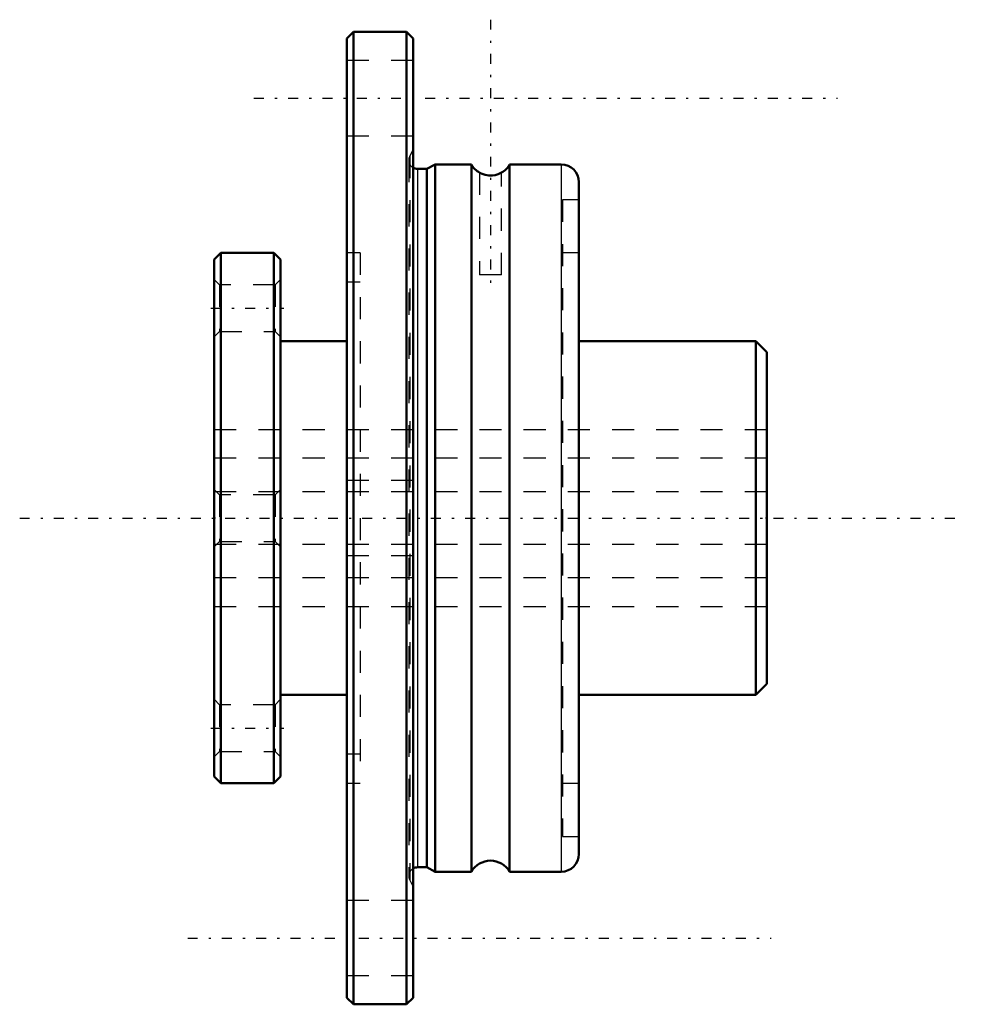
# Model space of a CAD drawing. Header units: millimetres. Extents: x -8.8 to 33.8, y -22 to 22.6.
import ezdxf

# ---------------------------------------------------------------- set-up
doc = ezdxf.new("R2010")
doc.units = ezdxf.units.MM
doc.linetypes.add('Center', pattern=[1.5, 0.45, -0.5, 0.05, -0.5])
doc.linetypes.add('Dashed', pattern=[2, 1, -1])
for name, color, linetype, lineweight in [('2d ConnectionPoints', 7, 'Continuous', 50), ('AM_0', 7, 'Continuous', 50), ('AM_4', 3, 'Continuous', 25), ('AM_7', 7, 'Center', 25), ('AM_9', 6, 'Dashed', 25)]:
    doc.layers.add(name, color=color, linetype=linetype, lineweight=lineweight)

# ---------------------------------------------------------------- blocks, each defined once
blk = doc.blocks.new('1_LTR_8A_LTRA_ACyl_1_0_in_LTR8A_25L_0_0__0')
at = {"layer": 'AM_0'}
for p, q in [((6.3, 22), (6, 21.7)), ((8.7, 22), (6.3, 22)), ((6.3, 22), (6.3, -22)), ((9, 21.7), (8.7, 22)), ((8.7, 22), (8.7, -22)), ((6, 21.7), (6, -21.7)), ((9, 21.7), (9, -21.7)), ((9.624, 15.8), (9.2, 15.8)), ((10, 16), (9.624, 15.8)), ((9.624, 15.8), (9.624, -15.8)), ((11.634, 16), (10, 16)), ((10, 16), (10, -16)), ((11.634, -16), (11.634, 16)), ((15.7, 16), (13.366, 16)), ((13.366, 16), (13.366, -16)), ((16.5, 15.2), (16.5, -15.2)), ((0.3, 12), (0, 11.7)), ((0, 11.7), (0, -11.7)), ((2.7, 12), (0.3, 12)), ((0.3, 12), (0.3, -12)), ((3, 11.7), (2.7, 12)), ((2.7, 12), (2.7, -12)), ((3, 11.7), (3, -11.7)), ((6, 8), (3, 8)), ((24.5, 8), (16.5, 8)), ((25, 7.5), (24.5, 8)), ((24.5, 8), (24.5, -8)), ((25, 7.5), (25, -7.5)), ((24.5, -8), (25, -7.5)), ((3, -8), (6, -8)), ((16.5, -8), (24.5, -8)), ((0, -11.7), (0.3, -12)), ((0.3, -12), (2.7, -12)), ((2.7, -12), (3, -11.7)), ((9.2, -15.8), (9.624, -15.8)), ((9.624, -15.8), (10, -16)), ((10, -16), (11.634, -16)), ((13.366, -16), (15.7, -16)), ((6, -21.7), (6.3, -22)), ((8.7, -22), (9, -21.7)), ((6.3, -22), (8.7, -22))]:
    blk.add_line(p, q, dxfattribs=at)
blk.add_lwpolyline([(12, 15.634), (12.004, 15.632), (12.042, 15.61), (12.122, 15.571), (12.252, 15.525), (12.418, 15.496), (12.578, 15.495), (12.718, 15.518), (12.843, 15.556), (12.944, 15.602), (12.996, 15.632), (13, 15.634)], dxfattribs=at)
for centre, radius, start, end in [((9.2, 16.2), 0.4, 240, 270), ((12.5, 16.5), 1, 210, 240.4297), ((12.5, 16.5), 1, 299.5967, 330), ((15.7, 15.2), 0.8, 0, 90), ((12.5, -16.5), 1, 30, 150), ((15.7, -15.2), 0.8, 270, 360), ((9.2, -16.2), 0.4, 90, 120)]:
    blk.add_arc(centre, radius, start, end, dxfattribs=at)
at = {"layer": 'AM_4'}
for p, q in [((9.2, 15.8), (9.2, -15.8)), ((15.7, 16), (15.7, -16))]:
    blk.add_line(p, q, dxfattribs=at)
at = {"layer": 'AM_7'}
for p, q in [((12.5, 22.55), (12.5, 10.45)), ((1.8, 19), (28.2, 19)), ((-0.15, 9.5), (3.15, 9.5)), ((-8.8, 0), (33.8, 0)), ((-0.15, -9.5), (3.15, -9.5)), ((-1.2, -19), (25.2, -19))]:
    blk.add_line(p, q, dxfattribs=at)
at = {"layer": 'AM_9'}
for p, q in [((9, 20.7), (6, 20.7)), ((6, 17.3), (9, 17.3)), ((9, 16.682), (8.845, 16.385)), ((8.8, 16.2), (8.8, -16.2)), ((8.845, 16.385), (8.845, -16.385)), ((12, 15.63), (12, 11)), ((13, 11), (13, 15.63)), ((16.5, 14.4), (15.75, 14.4)), ((15.75, 14.4), (15.75, -14.4)), ((6.6, 12), (6, 12)), ((6.6, 12), (6.6, -12)), ((16.5, 12), (15.75, 12)), ((0.244, 10.556), (0, 10.8)), ((3, 10.8), (2.756, 10.556)), ((13, 11), (12, 11)), ((2.756, 10.556), (0.244, 10.556)), ((0.244, 10.556), (0.244, 8.444)), ((2.756, 10.556), (2.756, 8.444)), ((6.6, 10.667), (6, 10.667)), ((0, 8.2), (0.244, 8.444)), ((0.244, 8.444), (2.756, 8.444)), ((2.756, 8.444), (3, 8.2)), ((25, 4), (0, 4)), ((9, 1.7), (6, 1.7)), ((0.244, 1.056), (0, 1.3)), ((2.756, 1.056), (0.244, 1.056)), ((0.244, 1.056), (0.244, -1.056)), ((3, 1.3), (2.756, 1.056)), ((2.756, 1.056), (2.756, -1.056)), ((0, -1.3), (0.244, -1.056)), ((0.244, -1.056), (2.756, -1.056)), ((2.756, -1.056), (3, -1.3)), ((6, -1.7), (9, -1.7)), ((0, -4), (25, -4)), ((0.244, -8.444), (0, -8.2)), ((2.756, -8.444), (0.244, -8.444)), ((0.244, -8.444), (0.244, -10.556)), ((3, -8.2), (2.756, -8.444)), ((2.756, -8.444), (2.756, -10.556)), ((0, -10.8), (0.244, -10.556)), ((0.244, -10.556), (2.756, -10.556)), ((2.756, -10.556), (3, -10.8)), ((6, -10.667), (6.6, -10.667)), ((6, -12), (6.6, -12)), ((15.75, -12), (16.5, -12)), ((15.75, -14.4), (16.5, -14.4)), ((8.845, -16.385), (9, -16.682)), ((9, -17.3), (6, -17.3)), ((6, -20.7), (9, -20.7))]:
    blk.add_line(p, q, dxfattribs=at)
for centre, start, end in [((9.2, 16.2), 152.5, 240), ((9.2, -16.2), 120, 207.5)]:
    blk.add_arc(centre, 0.4, start, end, dxfattribs=at)
blk = doc.blocks.new('2_LTR_8A_LTRA_ACyl_2_0_in_LTR8A_25L_0_0__0')
at = {"layer": 'AM_0'}
for p, q in [((6.3, 22), (6, 21.7)), ((8.7, 22), (6.3, 22)), ((6.3, 22), (6.3, -22)), ((9, 21.7), (8.7, 22)), ((8.7, 22), (8.7, -22)), ((6, 21.7), (6, -21.7)), ((9, 21.7), (9, -21.7)), ((9.624, 15.8), (9.2, 15.8)), ((10, 16), (9.624, 15.8)), ((9.624, 15.8), (9.624, -15.8)), ((11.634, 16), (10, 16)), ((10, 16), (10, -16)), ((11.634, -16), (11.634, 16)), ((15.7, 16), (13.366, 16)), ((13.366, 16), (13.366, -16)), ((16.5, 15.2), (16.5, -15.2)), ((0.3, 12), (0, 11.7)), ((0, 11.7), (0, -11.7)), ((2.7, 12), (0.3, 12)), ((0.3, 12), (0.3, -12)), ((3, 11.7), (2.7, 12)), ((2.7, 12), (2.7, -12)), ((3, 11.7), (3, -11.7)), ((6, 8), (3, 8)), ((24.5, 8), (16.5, 8)), ((25, 7.5), (24.5, 8)), ((24.5, 8), (24.5, -8)), ((25, 7.5), (25, -7.5)), ((24.5, -8), (25, -7.5)), ((3, -8), (6, -8)), ((16.5, -8), (24.5, -8)), ((0, -11.7), (0.3, -12)), ((0.3, -12), (2.7, -12)), ((2.7, -12), (3, -11.7)), ((9.2, -15.8), (9.624, -15.8)), ((9.624, -15.8), (10, -16)), ((10, -16), (11.634, -16)), ((13.366, -16), (15.7, -16)), ((6, -21.7), (6.3, -22)), ((8.7, -22), (9, -21.7)), ((6.3, -22), (8.7, -22))]:
    blk.add_line(p, q, dxfattribs=at)
for points in [[(12, 15.634), (12.004, 15.632), (12.042, 15.61), (12.122, 15.571), (12.252, 15.525)], [(12.252, 15.525), (12.252, 15.525), (12.418, 15.496), (12.578, 15.495), (12.718, 15.518), (12.843, 15.556), (12.944, 15.602), (12.996, 15.632), (13, 15.634)]]:
    blk.add_lwpolyline(points, dxfattribs=at)
for centre, radius, start, end in [((9.2, 16.2), 0.4, 240, 270), ((12.5, 16.5), 1, 210, 240.4297), ((12.5, 16.5), 1, 299.5967, 330), ((15.7, 15.2), 0.8, 0, 90), ((12.5, -16.5), 1, 30, 150), ((15.7, -15.2), 0.8, 270, 360), ((9.2, -16.2), 0.4, 90, 120)]:
    blk.add_arc(centre, radius, start, end, dxfattribs=at)
at = {"layer": 'AM_4'}
for p, q in [((9.2, 15.8), (9.2, -15.8)), ((15.7, 16), (15.7, -16))]:
    blk.add_line(p, q, dxfattribs=at)
at = {"layer": 'AM_9'}
for p, q in [((9, 20.7), (6, 20.7)), ((6, 17.3), (9, 17.3)), ((9, 16.682), (8.845, 16.385)), ((8.8, 16.2), (8.8, -16.2)), ((8.845, 16.385), (8.845, -16.385)), ((12, 15.63), (12, 11)), ((13, 11), (13, 15.63)), ((16.5, 14.4), (15.75, 14.4)), ((15.75, 14.4), (15.75, -14.4)), ((6.6, 12), (6, 12)), ((6.6, 12), (6.6, -12)), ((16.5, 12), (15.75, 12)), ((0.244, 10.556), (0, 10.8)), ((3, 10.8), (2.756, 10.556)), ((13, 11), (12, 11)), ((2.756, 10.556), (0.244, 10.556)), ((0.244, 10.556), (0.244, 8.444)), ((2.756, 10.556), (2.756, 8.444)), ((6.6, 10.667), (6, 10.667)), ((0, 8.2), (0.244, 8.444)), ((0.244, 8.444), (2.756, 8.444)), ((2.756, 8.444), (3, 8.2)), ((25, 4), (0, 4)), ((9, 1.7), (6, 1.7)), ((0.244, 1.056), (0, 1.3)), ((2.756, 1.056), (0.244, 1.056)), ((0.244, 1.056), (0.244, -1.056)), ((3, 1.3), (2.756, 1.056)), ((2.756, 1.056), (2.756, -1.056)), ((0, -1.3), (0.244, -1.056)), ((0.244, -1.056), (2.756, -1.056)), ((2.756, -1.056), (3, -1.3)), ((6, -1.7), (9, -1.7)), ((0, -4), (25, -4)), ((0.244, -8.444), (0, -8.2)), ((2.756, -8.444), (0.244, -8.444)), ((0.244, -8.444), (0.244, -10.556)), ((3, -8.2), (2.756, -8.444)), ((2.756, -8.444), (2.756, -10.556)), ((0, -10.8), (0.244, -10.556)), ((0.244, -10.556), (2.756, -10.556)), ((2.756, -10.556), (3, -10.8)), ((6, -10.667), (6.6, -10.667)), ((6, -12), (6.6, -12)), ((15.75, -12), (16.5, -12)), ((15.75, -14.4), (16.5, -14.4)), ((8.845, -16.385), (9, -16.682)), ((9, -17.3), (6, -17.3)), ((6, -20.7), (9, -20.7))]:
    blk.add_line(p, q, dxfattribs=at)
for centre, start, end in [((9.2, 16.2), 152.5, 240), ((9.2, -16.2), 120, 207.5)]:
    blk.add_arc(centre, 0.4, start, end, dxfattribs=at)
blk = doc.blocks.new('3_LTR_8A25_LTRA_Shaft_0_in_LTR8A_25L_0_0__0')
at = {"layer": 'AM_9'}
for p, q in [((25, 4), (0, 4)), ((25, 2.709), (0, 2.709)), ((25, 1.194), (0, 1.194)), ((25, -1.194), (0, -1.194)), ((25, -2.709), (0, -2.709)), ((0, -4), (25, -4))]:
    blk.add_line(p, q, dxfattribs=at)

msp = doc.modelspace()

# ---------------------------------------------------------------- linework, layer by layer
at = {"layer": '2d ConnectionPoints'}
for p in [(0, 0), (0, 0), (25, 0)]:
    msp.add_point(p, dxfattribs=at)

# ---------------------------------------------------------------- block references
for name in ['1_LTR_8A_LTRA_ACyl_1_0_in_LTR8A_25L_0_0__0', '2_LTR_8A_LTRA_ACyl_2_0_in_LTR8A_25L_0_0__0', '3_LTR_8A25_LTRA_Shaft_0_in_LTR8A_25L_0_0__0']:
    msp.add_blockref(name, (0, 0))

doc.saveas('drawing.dxf')
